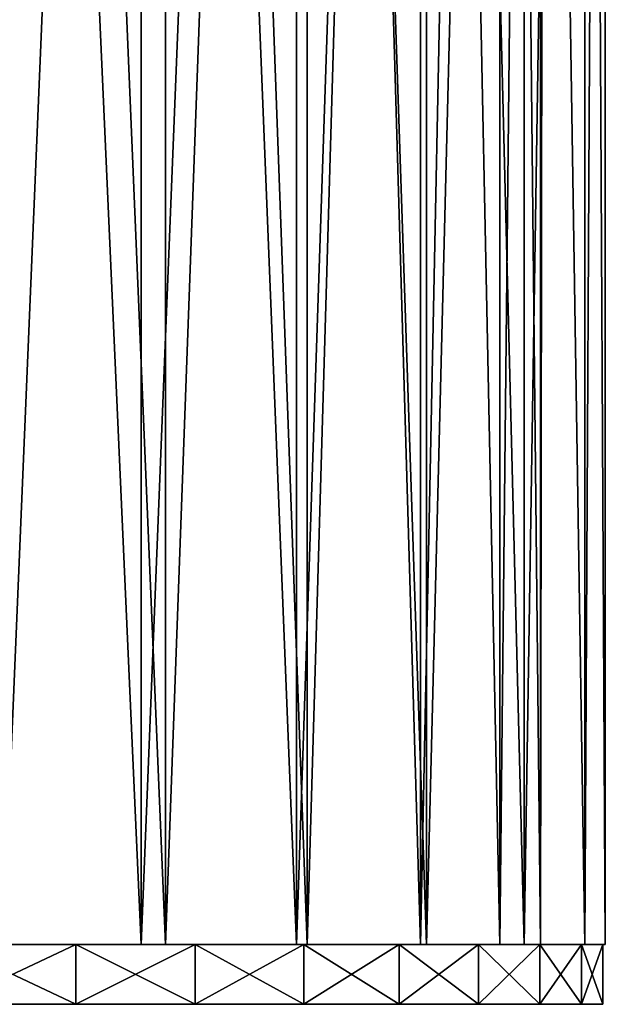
# Model space of a CAD drawing. Extents: x 0 to 5.5, y -12.8 to 0.4.
# Tile 7 of 9: x 3.6 to 5.5, y -12.8 to -9.5. Entities that reach past the tile are written whole.
import ezdxf

# ---------------------------------------------------------------- set-up
doc = ezdxf.new("R2010")
doc.units = 0
doc.header["$LTSCALE"] = 2.54
doc.layers.get('0').update_dxf_attribs({"color": 13, "linetype": 'CONTINUOUS'})

# ---------------------------------------------------------------- blocks, each defined once
blk = doc.blocks.new('ARM_LED_L_105_STL')
at = {"color": 0}
for p, q in [((3.9928, 0.3813, 0.3054), (3.9928, -12.6187, 0.3054)), ((3.9928, 0.3813, 0.3054), (3.9928, -12.6187, 0.3054)), ((3.9928, 0.3813, 5.2608), (3.9928, -12.6187, 5.2608)), ((3.9928, 0.3813, 5.2608), (3.9928, -12.6187, 5.2608)), ((4.0746, 0.3813, 4.9915), (4.0746, -12.6187, 4.9915)), ((4.0746, 0.3813, 4.9915), (4.0746, -12.6187, 4.9915)), ((4.0746, 0.3813, 0.5747), (4.0746, -12.6187, 0.5747)), ((4.0746, 0.3813, 0.5747), (4.0746, -12.6187, 0.5747)), ((4.5142, 0.3813, 0.6331), (4.5142, -12.6187, 0.6331)), ((4.5142, 0.3813, 0.6331), (4.5142, -12.6187, 0.6331)), ((4.5142, 0.3813, 4.9331), (4.5142, -12.6187, 4.9331)), ((4.5142, 0.3813, 4.9331), (4.5142, -12.6187, 4.9331)), ((4.5495, 0.3813, 4.6379), (4.5495, -12.6187, 4.6379)), ((4.5495, 0.3813, 4.6379), (4.5495, -12.6187, 4.6379)), ((4.5495, 0.3813, 0.9283), (4.5495, -12.6187, 0.9283)), ((4.5495, 0.3813, 0.9283), (4.5495, -12.6187, 0.9283)), ((4.9301, 0.3813, 4.1843), (4.9301, -12.6187, 4.1843)), ((4.9301, 0.3813, 4.1843), (4.9301, -12.6187, 4.1843)), ((4.9301, 0.3813, 1.3819), (4.9301, -12.6187, 1.3819)), ((4.9301, 0.3813, 1.3819), (4.9301, -12.6187, 1.3819)), ((4.9496, 0.3813, 1.0685), (4.9496, -12.6187, 1.0685)), ((4.9496, 0.3813, 1.0685), (4.9496, -12.6187, 1.0685)), ((4.9496, 0.3813, 4.4977), (4.9496, -12.6187, 4.4977)), ((4.9496, 0.3813, 4.4977), (4.9496, -12.6187, 4.4977)), ((5.1958, 0.3813, 3.6552), (5.1958, -12.6187, 3.6552)), ((5.1958, 0.3813, 3.6552), (5.1958, -12.6187, 3.6552)), ((5.1958, 0.3813, 1.9109), (5.1958, -12.6187, 1.9109)), ((5.1958, 0.3813, 1.9109), (5.1958, -12.6187, 1.9109)), ((5.2772, 0.3813, 1.5899), (5.2772, -12.6187, 1.5899)), ((5.2772, 0.3813, 1.5899), (5.2772, -12.6187, 1.5899)), ((5.2772, 0.3813, 3.9763), (5.2772, -12.6187, 3.9763)), ((5.2772, 0.3813, 3.9763), (5.2772, -12.6187, 3.9763)), ((5.3323, 0.3813, 3.0791), (5.3323, -12.6187, 3.0791)), ((5.3323, 0.3813, 3.0791), (5.3323, -12.6187, 3.0791)), ((5.3496, 0.3813, 2.7831), (5.3323, -12.6187, 3.0791)), ((5.3496, 0.3813, 2.7831), (5.3323, -12.6187, 3.0791)), ((5.3496, 0.3813, 2.7831), (5.3323, -12.6187, 2.4871)), ((5.3496, 0.3813, 2.7831), (5.3323, -12.6187, 2.4871)), ((5.3323, 0.3813, 2.4871), (5.3323, -12.6187, 2.4871)), ((5.3323, 0.3813, 2.4871), (5.3323, -12.6187, 2.4871)), ((5.4806, 0.3813, 2.1712), (5.4806, -12.6187, 2.1712)), ((5.4806, 0.3813, 2.1712), (5.4806, -12.6187, 2.1712)), ((5.4806, 0.3813, 3.395), (5.4806, -12.6187, 3.395)), ((5.4806, 0.3813, 3.395), (5.4806, -12.6187, 3.395)), ((5.5496, 0.3813, 2.7831), (5.5496, -12.6187, 2.7831)), ((5.5496, 0.3813, 2.7831), (5.5496, -12.6187, 2.7831)), ((3.3496, -12.6187, 0.0887), (3.7747, -12.6187, 0.2118)), ((3.7747, -12.6187, 5.3544), (3.3496, -12.6187, 5.4775)), ((3.7747, -12.6187, 5.3544), (3.3496, -12.6187, 5.4775)), ((3.3496, -12.6187, 0.0887), (3.7747, -12.6187, 0.2118)), ((3.4115, -12.6187, 0.102), (3.9928, -12.6187, 0.3054)), ((3.9928, -12.6187, 5.2608), (3.4115, -12.6187, 5.4642)), ((3.4115, -12.6187, 0.102), (3.9928, -12.6187, 0.3054)), ((3.9928, -12.6187, 5.2608), (3.4115, -12.6187, 5.4642)), ((3.5309, -12.6187, 5.226), (4.0746, -12.6187, 4.9915)), ((4.0746, -12.6187, 0.5747), (3.5309, -12.6187, 0.3402)), ((3.5309, -12.6187, 5.226), (4.0746, -12.6187, 4.9915)), ((4.0746, -12.6187, 0.5747), (3.5309, -12.6187, 0.3402)), ((3.7747, -12.6187, 0.2118), (3.7747, -12.8187, 0.2118)), ((3.7747, -12.6187, 0.2118), (4.1746, -12.6187, 0.4015)), ((3.7747, -12.6187, 0.2118), (3.7747, -12.8187, 0.2118)), ((4.1746, -12.6187, 5.1647), (3.7747, -12.6187, 5.3544)), ((3.7747, -12.6187, 5.3544), (3.7747, -12.8187, 5.3544)), ((3.7747, -12.6187, 5.3544), (3.7747, -12.8187, 5.3544)), ((4.1746, -12.6187, 5.1647), (3.7747, -12.6187, 5.3544)), ((3.7747, -12.6187, 0.2118), (4.1746, -12.6187, 0.4015)), ((3.9928, -12.6187, 0.3054), (4.5142, -12.6187, 0.6331)), ((4.5142, -12.6187, 4.9331), (3.9928, -12.6187, 5.2608)), ((3.9928, -12.6187, 0.3054), (4.5142, -12.6187, 0.6331)), ((4.5142, -12.6187, 4.9331), (3.9928, -12.6187, 5.2608)), ((4.0746, -12.6187, 4.9915), (4.5495, -12.6187, 4.6379)), ((4.5495, -12.6187, 0.9283), (4.0746, -12.6187, 0.5747)), ((4.0746, -12.6187, 4.9915), (4.5495, -12.6187, 4.6379)), ((4.5495, -12.6187, 0.9283), (4.0746, -12.6187, 0.5747)), ((4.1746, -12.6187, 0.4015), (4.1746, -12.8187, 0.4015)), ((4.1746, -12.6187, 0.4015), (4.5388, -12.6187, 0.6529)), ((4.1746, -12.6187, 0.4015), (4.1746, -12.8187, 0.4015)), ((4.5388, -12.6187, 4.9133), (4.1746, -12.6187, 5.1647)), ((4.1746, -12.6187, 5.1647), (4.1746, -12.8187, 5.1647)), ((4.1746, -12.6187, 5.1647), (4.1746, -12.8187, 5.1647)), ((4.5388, -12.6187, 4.9133), (4.1746, -12.6187, 5.1647)), ((4.1746, -12.6187, 0.4015), (4.5388, -12.6187, 0.6529)), ((4.5142, -12.6187, 0.6331), (4.9496, -12.6187, 1.0685)), ((4.9496, -12.6187, 4.4977), (4.5142, -12.6187, 4.9331)), ((4.5142, -12.6187, 0.6331), (4.9496, -12.6187, 1.0685)), ((4.9496, -12.6187, 4.4977), (4.5142, -12.6187, 4.9331)), ((4.5388, -12.6187, 0.6529), (4.5388, -12.8187, 0.6529)), ((4.5388, -12.6187, 0.6529), (4.858, -12.6187, 0.9595)), ((4.5388, -12.6187, 0.6529), (4.5388, -12.8187, 0.6529)), ((4.858, -12.6187, 4.6067), (4.5388, -12.6187, 4.9133)), ((4.5388, -12.6187, 4.9133), (4.5388, -12.8187, 4.9133)), ((4.5388, -12.6187, 4.9133), (4.5388, -12.8187, 4.9133)), ((4.858, -12.6187, 4.6067), (4.5388, -12.6187, 4.9133)), ((4.5388, -12.6187, 0.6529), (4.858, -12.6187, 0.9595)), ((4.5495, -12.6187, 4.6379), (4.9301, -12.6187, 4.1843)), ((4.9301, -12.6187, 1.3819), (4.5495, -12.6187, 0.9283)), ((4.5495, -12.6187, 4.6379), (4.9301, -12.6187, 4.1843)), ((4.9301, -12.6187, 1.3819), (4.5495, -12.6187, 0.9283)), ((4.858, -12.6187, 0.9595), (4.858, -12.8187, 0.9595)), ((4.858, -12.6187, 0.9595), (5.1239, -12.6187, 1.3133)), ((4.858, -12.6187, 0.9595), (4.858, -12.8187, 0.9595)), ((5.1239, -12.6187, 4.2529), (4.858, -12.6187, 4.6067)), ((4.858, -12.6187, 4.6067), (4.858, -12.8187, 4.6067)), ((4.858, -12.6187, 4.6067), (4.858, -12.8187, 4.6067)), ((5.1239, -12.6187, 4.2529), (4.858, -12.6187, 4.6067)), ((4.858, -12.6187, 0.9595), (5.1239, -12.6187, 1.3133)), ((4.9301, -12.6187, 4.1843), (5.1958, -12.6187, 3.6552)), ((5.1958, -12.6187, 1.9109), (4.9301, -12.6187, 1.3819)), ((4.9301, -12.6187, 4.1843), (5.1958, -12.6187, 3.6552)), ((5.1958, -12.6187, 1.9109), (4.9301, -12.6187, 1.3819)), ((4.9496, -12.6187, 1.0685), (5.2772, -12.6187, 1.5899)), ((5.2772, -12.6187, 3.9763), (4.9496, -12.6187, 4.4977)), ((4.9496, -12.6187, 1.0685), (5.2772, -12.6187, 1.5899)), ((5.2772, -12.6187, 3.9763), (4.9496, -12.6187, 4.4977)), ((5.1239, -12.6187, 1.3133), (5.1239, -12.8187, 1.3133)), ((5.1239, -12.6187, 1.3133), (5.3295, -12.6187, 1.7052)), ((5.1239, -12.6187, 1.3133), (5.1239, -12.8187, 1.3133)), ((5.3295, -12.6187, 3.861), (5.1239, -12.6187, 4.2529)), ((5.1239, -12.6187, 4.2529), (5.1239, -12.8187, 4.2529)), ((5.1239, -12.6187, 4.2529), (5.1239, -12.8187, 4.2529)), ((5.3295, -12.6187, 3.861), (5.1239, -12.6187, 4.2529)), ((5.1239, -12.6187, 1.3133), (5.3295, -12.6187, 1.7052)), ((5.1958, -12.6187, 3.6552), (5.3323, -12.6187, 3.0791)), ((5.3323, -12.6187, 2.4871), (5.1958, -12.6187, 1.9109)), ((5.1958, -12.6187, 3.6552), (5.3323, -12.6187, 3.0791)), ((5.3323, -12.6187, 2.4871), (5.1958, -12.6187, 1.9109)), ((5.2772, -12.6187, 1.5899), (5.4806, -12.6187, 2.1712)), ((5.4806, -12.6187, 3.395), (5.2772, -12.6187, 3.9763)), ((5.2772, -12.6187, 1.5899), (5.4806, -12.6187, 2.1712)), ((5.4806, -12.6187, 3.395), (5.2772, -12.6187, 3.9763)), ((5.3295, -12.6187, 1.7052), (5.3295, -12.8187, 1.7052)), ((5.3295, -12.6187, 1.7052), (5.4697, -12.6187, 2.125)), ((5.3295, -12.6187, 1.7052), (5.3295, -12.8187, 1.7052)), ((5.4697, -12.6187, 3.4412), (5.3295, -12.6187, 3.861)), ((5.3295, -12.6187, 3.861), (5.3295, -12.8187, 3.861)), ((5.3295, -12.6187, 3.861), (5.3295, -12.8187, 3.861)), ((5.4697, -12.6187, 3.4412), (5.3295, -12.6187, 3.861)), ((5.3295, -12.6187, 1.7052), (5.4697, -12.6187, 2.125)), ((5.3323, -12.6187, 3.0791), (5.3323, -12.6187, 2.4871)), ((5.3323, -12.6187, 3.0791), (5.3323, -12.6187, 2.4871)), ((5.4697, -12.6187, 2.125), (5.4697, -12.8187, 2.125)), ((5.4697, -12.6187, 2.125), (5.5407, -12.6187, 2.5618)), ((5.4697, -12.6187, 2.125), (5.4697, -12.8187, 2.125)), ((5.5407, -12.6187, 3.0044), (5.4697, -12.6187, 3.4412)), ((5.4697, -12.6187, 3.4412), (5.4697, -12.8187, 3.4412)), ((5.4697, -12.6187, 3.4412), (5.4697, -12.8187, 3.4412)), ((5.5407, -12.6187, 3.0044), (5.4697, -12.6187, 3.4412)), ((5.4697, -12.6187, 2.125), (5.5407, -12.6187, 2.5618)), ((5.4806, -12.6187, 2.1712), (5.5496, -12.6187, 2.7831)), ((5.5496, -12.6187, 2.7831), (5.4806, -12.6187, 3.395)), ((5.4806, -12.6187, 2.1712), (5.5496, -12.6187, 2.7831)), ((5.5496, -12.6187, 2.7831), (5.4806, -12.6187, 3.395)), ((5.5407, -12.6187, 2.5618), (5.5407, -12.8187, 2.5618)), ((5.5407, -12.6187, 2.5618), (5.5407, -12.6187, 3.0044)), ((5.5407, -12.6187, 3.0044), (5.5407, -12.8187, 3.0044)), ((5.5407, -12.6187, 2.5618), (5.5407, -12.8187, 2.5618)), ((5.5407, -12.6187, 3.0044), (5.5407, -12.8187, 3.0044)), ((5.5407, -12.6187, 2.5618), (5.5407, -12.6187, 3.0044)), ((3.7747, -12.8187, 0.2118), (3.3496, -12.8187, 0.0887)), ((3.3496, -12.8187, 5.4775), (3.7747, -12.8187, 5.3544)), ((3.7747, -12.8187, 0.2118), (3.3496, -12.8187, 0.0887)), ((3.3496, -12.8187, 5.4775), (3.7747, -12.8187, 5.3544)), ((4.1746, -12.8187, 0.4015), (3.7747, -12.8187, 0.2118)), ((3.7747, -12.8187, 5.3544), (4.1746, -12.8187, 5.1647)), ((4.1746, -12.8187, 0.4015), (3.7747, -12.8187, 0.2118)), ((3.7747, -12.8187, 5.3544), (4.1746, -12.8187, 5.1647)), ((4.5388, -12.8187, 0.6529), (4.1746, -12.8187, 0.4015)), ((4.1746, -12.8187, 5.1647), (4.5388, -12.8187, 4.9133)), ((4.5388, -12.8187, 0.6529), (4.1746, -12.8187, 0.4015)), ((4.1746, -12.8187, 5.1647), (4.5388, -12.8187, 4.9133)), ((4.858, -12.8187, 0.9595), (4.5388, -12.8187, 0.6529)), ((4.5388, -12.8187, 4.9133), (4.858, -12.8187, 4.6067)), ((4.858, -12.8187, 0.9595), (4.5388, -12.8187, 0.6529)), ((4.5388, -12.8187, 4.9133), (4.858, -12.8187, 4.6067)), ((5.1239, -12.8187, 1.3133), (4.858, -12.8187, 0.9595)), ((4.858, -12.8187, 4.6067), (5.1239, -12.8187, 4.2529)), ((5.1239, -12.8187, 1.3133), (4.858, -12.8187, 0.9595)), ((4.858, -12.8187, 4.6067), (5.1239, -12.8187, 4.2529)), ((5.3295, -12.8187, 1.7052), (5.1239, -12.8187, 1.3133)), ((5.1239, -12.8187, 4.2529), (5.3295, -12.8187, 3.861)), ((5.3295, -12.8187, 1.7052), (5.1239, -12.8187, 1.3133)), ((5.1239, -12.8187, 4.2529), (5.3295, -12.8187, 3.861)), ((5.4697, -12.8187, 2.125), (5.3295, -12.8187, 1.7052)), ((5.3295, -12.8187, 3.861), (5.4697, -12.8187, 3.4412)), ((5.4697, -12.8187, 2.125), (5.3295, -12.8187, 1.7052)), ((5.3295, -12.8187, 3.861), (5.4697, -12.8187, 3.4412)), ((5.5407, -12.8187, 2.5618), (5.4697, -12.8187, 2.125)), ((5.4697, -12.8187, 3.4412), (5.5407, -12.8187, 3.0044)), ((5.5407, -12.8187, 2.5618), (5.4697, -12.8187, 2.125)), ((5.4697, -12.8187, 3.4412), (5.5407, -12.8187, 3.0044)), ((5.5407, -12.8187, 3.0044), (5.5407, -12.8187, 2.5618)), ((5.5407, -12.8187, 3.0044), (5.5407, -12.8187, 2.5618))]:
    blk.add_line(p, q, dxfattribs=at)
mesh = blk.add_polyface(dxfattribs=at)
corners = [(3.9928, 0.3813, 0.3054), (3.4115, -12.6187, 0.102), (3.4115, 0.3813, 0.102), (3.9928, -12.6187, 0.3054)]
mesh.append_faces([[corners[k] for k in face] for face in [(0, 1, 2), (1, 0, 3)]], dxfattribs={"vtx0": -1, "color": 0})
mesh = blk.add_polyface(dxfattribs=at)
corners = [(3.9928, -12.6187, 5.2608), (3.4115, 0.3813, 5.4642), (3.4115, -12.6187, 5.4642), (3.9928, 0.3813, 5.2608)]
mesh.append_faces([[corners[k] for k in face] for face in [(0, 1, 2), (1, 0, 3)]], dxfattribs={"vtx0": -1, "color": 0})
mesh = blk.add_polyface(dxfattribs=at)
corners = [(4.0746, 0.3813, 4.9915), (3.5309, -12.6187, 5.226), (3.5309, 0.3813, 5.226), (4.0746, -12.6187, 4.9915)]
mesh.append_faces([[corners[k] for k in face] for face in [(0, 1, 2), (1, 0, 3)]], dxfattribs={"vtx0": -1, "color": 0})
mesh = blk.add_polyface(dxfattribs=at)
corners = [(4.0746, -12.6187, 0.5747), (3.5309, 0.3813, 0.3402), (3.5309, -12.6187, 0.3402), (4.0746, 0.3813, 0.5747)]
mesh.append_faces([[corners[k] for k in face] for face in [(0, 1, 2), (1, 0, 3)]], dxfattribs={"vtx0": -1, "color": 0})
mesh = blk.add_polyface(dxfattribs=at)
corners = [(4.5142, 0.3813, 0.6331), (3.9928, -12.6187, 0.3054), (3.9928, 0.3813, 0.3054), (4.5142, -12.6187, 0.6331)]
mesh.append_faces([[corners[k] for k in face] for face in [(0, 1, 2), (1, 0, 3)]], dxfattribs={"vtx0": -1, "color": 0})
mesh = blk.add_polyface(dxfattribs=at)
corners = [(4.5142, -12.6187, 4.9331), (3.9928, 0.3813, 5.2608), (3.9928, -12.6187, 5.2608), (4.5142, 0.3813, 4.9331)]
mesh.append_faces([[corners[k] for k in face] for face in [(0, 1, 2), (1, 0, 3)]], dxfattribs={"vtx0": -1, "color": 0})
mesh = blk.add_polyface(dxfattribs=at)
corners = [(4.5495, 0.3813, 4.6379), (4.0746, -12.6187, 4.9915), (4.0746, 0.3813, 4.9915), (4.5495, -12.6187, 4.6379)]
mesh.append_faces([[corners[k] for k in face] for face in [(0, 1, 2), (1, 0, 3)]], dxfattribs={"vtx0": -1, "color": 0})
mesh = blk.add_polyface(dxfattribs=at)
corners = [(4.5495, -12.6187, 0.9283), (4.0746, 0.3813, 0.5747), (4.0746, -12.6187, 0.5747), (4.5495, 0.3813, 0.9283)]
mesh.append_faces([[corners[k] for k in face] for face in [(0, 1, 2), (1, 0, 3)]], dxfattribs={"vtx0": -1, "color": 0})
mesh = blk.add_polyface(dxfattribs=at)
corners = [(4.5142, 0.3813, 0.6331), (4.9496, -12.6187, 1.0685), (4.5142, -12.6187, 0.6331), (4.9496, 0.3813, 1.0685)]
mesh.append_faces([[corners[k] for k in face] for face in [(0, 1, 2), (1, 0, 3)]], dxfattribs={"vtx0": -1, "color": 0})
mesh = blk.add_polyface(dxfattribs=at)
corners = [(4.9496, 0.3813, 4.4977), (4.5142, -12.6187, 4.9331), (4.9496, -12.6187, 4.4977), (4.5142, 0.3813, 4.9331)]
mesh.append_faces([[corners[k] for k in face] for face in [(0, 1, 2), (1, 0, 3)]], dxfattribs={"vtx0": -1, "color": 0})
mesh = blk.add_polyface(dxfattribs=at)
corners = [(4.5495, 0.3813, 4.6379), (4.9301, -12.6187, 4.1843), (4.5495, -12.6187, 4.6379), (4.9301, 0.3813, 4.1843)]
mesh.append_faces([[corners[k] for k in face] for face in [(0, 1, 2), (1, 0, 3)]], dxfattribs={"vtx0": -1, "color": 0})
mesh = blk.add_polyface(dxfattribs=at)
corners = [(4.9301, 0.3813, 1.3819), (4.5495, -12.6187, 0.9283), (4.9301, -12.6187, 1.3819), (4.5495, 0.3813, 0.9283)]
mesh.append_faces([[corners[k] for k in face] for face in [(0, 1, 2), (1, 0, 3)]], dxfattribs={"vtx0": -1, "color": 0})
mesh = blk.add_polyface(dxfattribs=at)
corners = [(4.9301, 0.3813, 4.1843), (5.1958, -12.6187, 3.6552), (4.9301, -12.6187, 4.1843), (5.1958, 0.3813, 3.6552)]
mesh.append_faces([[corners[k] for k in face] for face in [(0, 1, 2), (1, 0, 3)]], dxfattribs={"vtx0": -1, "color": 0})
mesh = blk.add_polyface(dxfattribs=at)
corners = [(5.1958, 0.3813, 1.9109), (4.9301, -12.6187, 1.3819), (5.1958, -12.6187, 1.9109), (4.9301, 0.3813, 1.3819)]
mesh.append_faces([[corners[k] for k in face] for face in [(0, 1, 2), (1, 0, 3)]], dxfattribs={"vtx0": -1, "color": 0})
mesh = blk.add_polyface(dxfattribs=at)
corners = [(4.9496, 0.3813, 1.0685), (5.2772, -12.6187, 1.5899), (4.9496, -12.6187, 1.0685), (5.2772, 0.3813, 1.5899)]
mesh.append_faces([[corners[k] for k in face] for face in [(0, 1, 2), (1, 0, 3)]], dxfattribs={"vtx0": -1, "color": 0})
mesh = blk.add_polyface(dxfattribs=at)
corners = [(5.2772, 0.3813, 3.9763), (4.9496, -12.6187, 4.4977), (5.2772, -12.6187, 3.9763), (4.9496, 0.3813, 4.4977)]
mesh.append_faces([[corners[k] for k in face] for face in [(0, 1, 2), (1, 0, 3)]], dxfattribs={"vtx0": -1, "color": 0})
mesh = blk.add_polyface(dxfattribs=at)
corners = [(5.1958, 0.3813, 3.6552), (5.3323, -12.6187, 3.0791), (5.1958, -12.6187, 3.6552), (5.3323, 0.3813, 3.0791)]
mesh.append_faces([[corners[k] for k in face] for face in [(0, 1, 2), (1, 0, 3)]], dxfattribs={"vtx0": -1, "color": 0})
mesh = blk.add_polyface(dxfattribs=at)
corners = [(5.3323, 0.3813, 2.4871), (5.1958, -12.6187, 1.9109), (5.3323, -12.6187, 2.4871), (5.1958, 0.3813, 1.9109)]
mesh.append_faces([[corners[k] for k in face] for face in [(0, 1, 2), (1, 0, 3)]], dxfattribs={"vtx0": -1, "color": 0})
mesh = blk.add_polyface(dxfattribs=at)
corners = [(5.2772, 0.3813, 1.5899), (5.4806, -12.6187, 2.1712), (5.2772, -12.6187, 1.5899), (5.4806, 0.3813, 2.1712)]
mesh.append_faces([[corners[k] for k in face] for face in [(0, 1, 2), (1, 0, 3)]], dxfattribs={"vtx0": -1, "color": 0})
mesh = blk.add_polyface(dxfattribs=at)
corners = [(5.4806, 0.3813, 3.395), (5.2772, -12.6187, 3.9763), (5.4806, -12.6187, 3.395), (5.2772, 0.3813, 3.9763)]
mesh.append_faces([[corners[k] for k in face] for face in [(0, 1, 2), (1, 0, 3)]], dxfattribs={"vtx0": -1, "color": 0})
mesh = blk.add_polyface(dxfattribs=at)
corners = [(5.3496, 0.3813, 2.7831), (5.3323, -12.6187, 3.0791), (5.3323, 0.3813, 3.0791)]
mesh.append_faces([[corners[k] for k in face] for face in [(0, 1, 2)]], dxfattribs={"color": 0})
mesh = blk.add_polyface(dxfattribs=at)
corners = [(5.3496, 0.3813, 2.7831), (5.3323, -12.6187, 2.4871), (5.3323, -12.6187, 3.0791)]
mesh.append_faces([[corners[k] for k in face] for face in [(0, 1, 2)]], dxfattribs={"color": 0})
mesh = blk.add_polyface(dxfattribs=at)
corners = [(5.3323, 0.3813, 2.4871), (5.3323, -12.6187, 2.4871), (5.3496, 0.3813, 2.7831)]
mesh.append_faces([[corners[k] for k in face] for face in [(0, 1, 2)]], dxfattribs={"color": 0})
mesh = blk.add_polyface(dxfattribs=at)
corners = [(5.4806, 0.3813, 2.1712), (5.5496, -12.6187, 2.7831), (5.4806, -12.6187, 2.1712), (5.5496, 0.3813, 2.7831)]
mesh.append_faces([[corners[k] for k in face] for face in [(0, 1, 2), (1, 0, 3)]], dxfattribs={"vtx0": -1, "color": 0})
mesh = blk.add_polyface(dxfattribs=at)
corners = [(5.5496, 0.3813, 2.7831), (5.4806, -12.6187, 3.395), (5.5496, -12.6187, 2.7831), (5.4806, 0.3813, 3.395)]
mesh.append_faces([[corners[k] for k in face] for face in [(0, 1, 2), (1, 0, 3)]], dxfattribs={"vtx0": -1, "color": 0})
mesh = blk.add_polyface(dxfattribs=at)
corners = [(3.4115, -12.6187, 0.102), (2.1876, -12.6187, 0.102), (2.7996, -12.6187, 0.0331), (3.9928, -12.6187, 0.3054), (2.9478, -12.6187, 0.2374), (3.5309, -12.6187, 0.3402), (4.5142, -12.6187, 0.6331), (4.0746, -12.6187, 0.5747), (4.5495, -12.6187, 0.9283), (4.9496, -12.6187, 1.0685), (4.9301, -12.6187, 1.3819), (5.2772, -12.6187, 1.5899), (5.1958, -12.6187, 1.9109), (5.4806, -12.6187, 2.1712), (5.3323, -12.6187, 2.4871), (5.5496, -12.6187, 2.7831), (5.3323, -12.6187, 3.0791), (5.4806, -12.6187, 3.395), (5.1958, -12.6187, 3.6552), (5.2772, -12.6187, 3.9763), (4.9301, -12.6187, 4.1843), (4.9496, -12.6187, 4.4977), (4.5495, -12.6187, 4.6379), (4.5142, -12.6187, 4.9331), (4.0746, -12.6187, 4.9915), (3.9928, -12.6187, 5.2608), (3.5309, -12.6187, 5.226), (3.4046, -12.6187, 5.2603), (3.4046, -12.6187, 5.4657), (3.4115, -12.6187, 5.4642), (1.6064, -12.6187, 0.3054), (2.3568, -12.6187, 0.2718), (1.7896, -12.6187, 0.4416), (1.085, -12.6187, 0.6331), (1.2768, -12.6187, 0.7377), (0.6495, -12.6187, 1.0685), (0.8462, -12.6187, 1.144), (0.3219, -12.6187, 1.5899), (0.5208, -12.6187, 1.6387), (0.1185, -12.6187, 2.1712), (0.3183, -12.6187, 2.195), (0.0496, -12.6187, 2.7831), (0.2496, -12.6187, 2.7831), (0.3183, -12.6187, 3.3712), (0.1185, -12.6187, 3.395), (0.5208, -12.6187, 3.9275), (0.3219, -12.6187, 3.9763), (0.8462, -12.6187, 4.4222), (0.6495, -12.6187, 4.4977), (1.2768, -12.6187, 4.8285), (1.085, -12.6187, 4.9331), (1.7896, -12.6187, 5.1245), (1.6064, -12.6187, 5.2608), (2.1946, -12.6187, 5.2603), (2.1946, -12.6187, 5.4657), (2.1876, -12.6187, 5.4642)]
mesh.append_faces([[corners[k] for k in face] for face in [(0, 1, 2), (28, 25, 29), (52, 54, 55)]], dxfattribs={"vtx0": -1, "color": 0})
mesh.append_faces([[corners[k] for k in face] for face in [(4, 3, 5), (5, 6, 7), (7, 6, 8), (8, 9, 10), (10, 11, 12), (12, 13, 14), (14, 15, 16), (16, 17, 18), (18, 19, 20), (20, 21, 22), (22, 23, 24), (24, 25, 26), (26, 25, 27), (27, 25, 28), (30, 32, 33), (33, 34, 35), (35, 36, 37), (37, 38, 39), (39, 40, 41), (41, 43, 44), (44, 45, 46), (46, 47, 48), (48, 49, 50), (50, 51, 52)]], dxfattribs={"vtx0": -1, "vtx1": -1, "color": 0})
mesh.append_faces([[corners[k] for k in face] for face in [(1, 3, 4)]], dxfattribs={"vtx0": -1, "vtx1": -1, "vtx2": -1, "color": 0})
mesh.append_faces([[corners[k] for k in face] for face in [(1, 0, 3), (5, 3, 6), (8, 6, 9), (10, 9, 11), (12, 11, 13), (14, 13, 15), (16, 15, 17), (18, 17, 19), (20, 19, 21), (22, 21, 23), (24, 23, 25), (4, 30, 1), (30, 4, 31), (30, 31, 32), (33, 32, 34), (35, 34, 36), (37, 36, 38), (39, 38, 40), (41, 40, 42), (41, 42, 43), (44, 43, 45), (46, 45, 47), (48, 47, 49), (50, 49, 51), (52, 51, 53), (52, 53, 54)]], dxfattribs={"vtx0": -1, "vtx2": -1, "color": 0})
mesh = blk.add_polyface(dxfattribs=at)
corners = [(2.4681, -12.6187, 0.0531), (3.3496, -12.6187, 0.0887), (2.9103, -12.6187, 0.0353), (2.0345, -12.6187, 0.1417), (3.7747, -12.6187, 0.2118), (1.6207, -12.6187, 0.2986), (4.1746, -12.6187, 0.4015), (1.2374, -12.6187, 0.5199), (4.5388, -12.6187, 0.6529), (0.8946, -12.6187, 0.7998), (4.858, -12.6187, 0.9595), (0.6011, -12.6187, 1.1311), (5.1239, -12.6187, 1.3133), (0.3646, -12.6187, 1.5051), (5.3295, -12.6187, 1.7052), (0.1911, -12.6187, 1.9123), (5.4697, -12.6187, 2.125), (0.0852, -12.6187, 2.342), (5.5407, -12.6187, 2.5618), (0.0496, -12.6187, 2.7831), (5.5407, -12.6187, 3.0044), (0.0852, -12.6187, 3.2242), (5.4697, -12.6187, 3.4412), (0.1911, -12.6187, 3.6539), (5.3295, -12.6187, 3.861), (0.3646, -12.6187, 4.0611), (5.1239, -12.6187, 4.2529), (0.6011, -12.6187, 4.4351), (4.858, -12.6187, 4.6067), (0.8946, -12.6187, 4.7664), (4.5388, -12.6187, 4.9133), (1.2374, -12.6187, 5.0463), (4.1746, -12.6187, 5.1647), (1.6207, -12.6187, 5.2676), (3.7747, -12.6187, 5.3544), (2.0345, -12.6187, 5.4245), (3.3496, -12.6187, 5.4775), (2.4681, -12.6187, 5.513), (2.9103, -12.6187, 5.5309)]
mesh.append_faces([[corners[k] for k in face] for face in [(0, 1, 2), (36, 37, 38)]], dxfattribs={"vtx0": -1, "color": 0})
mesh.append_faces([[corners[k] for k in face] for face in [(1, 3, 4), (4, 5, 6), (6, 7, 8), (8, 9, 10), (10, 11, 12), (12, 13, 14), (14, 15, 16), (16, 17, 18), (18, 19, 20), (20, 21, 22), (22, 23, 24), (24, 25, 26), (26, 27, 28), (28, 29, 30), (30, 31, 32), (32, 33, 34), (34, 35, 36)]], dxfattribs={"vtx0": -1, "vtx1": -1, "color": 0})
mesh.append_faces([[corners[k] for k in face] for face in [(1, 0, 3), (4, 3, 5), (6, 5, 7), (8, 7, 9), (10, 9, 11), (12, 11, 13), (14, 13, 15), (16, 15, 17), (18, 17, 19), (20, 19, 21), (22, 21, 23), (24, 23, 25), (26, 25, 27), (28, 27, 29), (30, 29, 31), (32, 31, 33), (34, 33, 35), (36, 35, 37)]], dxfattribs={"vtx0": -1, "vtx2": -1, "color": 0})
mesh = blk.add_polyface(dxfattribs=at)
corners = [(3.7747, -12.6187, 0.2118), (3.3496, -12.8187, 0.0887), (3.3496, -12.6187, 0.0887), (3.7747, -12.8187, 0.2118)]
mesh.append_faces([[corners[k] for k in face] for face in [(0, 1, 2), (1, 0, 3)]], dxfattribs={"vtx0": -1, "color": 0})
mesh = blk.add_polyface(dxfattribs=at)
corners = [(3.7747, -12.8187, 5.3544), (3.3496, -12.6187, 5.4775), (3.3496, -12.8187, 5.4775), (3.7747, -12.6187, 5.3544)]
mesh.append_faces([[corners[k] for k in face] for face in [(0, 1, 2), (1, 0, 3)]], dxfattribs={"vtx0": -1, "color": 0})
mesh = blk.add_polyface(dxfattribs=at)
corners = [(4.1746, -12.6187, 0.4015), (3.7747, -12.8187, 0.2118), (3.7747, -12.6187, 0.2118), (4.1746, -12.8187, 0.4015)]
mesh.append_faces([[corners[k] for k in face] for face in [(0, 1, 2), (1, 0, 3)]], dxfattribs={"vtx0": -1, "color": 0})
mesh = blk.add_polyface(dxfattribs=at)
corners = [(4.1746, -12.8187, 5.1647), (3.7747, -12.6187, 5.3544), (3.7747, -12.8187, 5.3544), (4.1746, -12.6187, 5.1647)]
mesh.append_faces([[corners[k] for k in face] for face in [(0, 1, 2), (1, 0, 3)]], dxfattribs={"vtx0": -1, "color": 0})
mesh = blk.add_polyface(dxfattribs=at)
corners = [(4.5388, -12.6187, 0.6529), (4.1746, -12.8187, 0.4015), (4.1746, -12.6187, 0.4015), (4.5388, -12.8187, 0.6529)]
mesh.append_faces([[corners[k] for k in face] for face in [(0, 1, 2), (1, 0, 3)]], dxfattribs={"vtx0": -1, "color": 0})
mesh = blk.add_polyface(dxfattribs=at)
corners = [(4.5388, -12.8187, 4.9133), (4.1746, -12.6187, 5.1647), (4.1746, -12.8187, 5.1647), (4.5388, -12.6187, 4.9133)]
mesh.append_faces([[corners[k] for k in face] for face in [(0, 1, 2), (1, 0, 3)]], dxfattribs={"vtx0": -1, "color": 0})
mesh = blk.add_polyface(dxfattribs=at)
corners = [(4.858, -12.6187, 0.9595), (4.5388, -12.8187, 0.6529), (4.5388, -12.6187, 0.6529), (4.858, -12.8187, 0.9595)]
mesh.append_faces([[corners[k] for k in face] for face in [(0, 1, 2), (1, 0, 3)]], dxfattribs={"vtx0": -1, "color": 0})
mesh = blk.add_polyface(dxfattribs=at)
corners = [(4.858, -12.8187, 4.6067), (4.5388, -12.6187, 4.9133), (4.5388, -12.8187, 4.9133), (4.858, -12.6187, 4.6067)]
mesh.append_faces([[corners[k] for k in face] for face in [(0, 1, 2), (1, 0, 3)]], dxfattribs={"vtx0": -1, "color": 0})
mesh = blk.add_polyface(dxfattribs=at)
corners = [(4.858, -12.6187, 0.9595), (5.1239, -12.8187, 1.3133), (4.858, -12.8187, 0.9595), (5.1239, -12.6187, 1.3133)]
mesh.append_faces([[corners[k] for k in face] for face in [(0, 1, 2), (1, 0, 3)]], dxfattribs={"vtx0": -1, "color": 0})
mesh = blk.add_polyface(dxfattribs=at)
corners = [(5.1239, -12.6187, 4.2529), (4.858, -12.8187, 4.6067), (5.1239, -12.8187, 4.2529), (4.858, -12.6187, 4.6067)]
mesh.append_faces([[corners[k] for k in face] for face in [(0, 1, 2), (1, 0, 3)]], dxfattribs={"vtx0": -1, "color": 0})
mesh = blk.add_polyface(dxfattribs=at)
corners = [(5.1239, -12.6187, 1.3133), (5.3295, -12.8187, 1.7052), (5.1239, -12.8187, 1.3133), (5.3295, -12.6187, 1.7052)]
mesh.append_faces([[corners[k] for k in face] for face in [(0, 1, 2), (1, 0, 3)]], dxfattribs={"vtx0": -1, "color": 0})
mesh = blk.add_polyface(dxfattribs=at)
corners = [(5.3295, -12.6187, 3.861), (5.1239, -12.8187, 4.2529), (5.3295, -12.8187, 3.861), (5.1239, -12.6187, 4.2529)]
mesh.append_faces([[corners[k] for k in face] for face in [(0, 1, 2), (1, 0, 3)]], dxfattribs={"vtx0": -1, "color": 0})
mesh = blk.add_polyface(dxfattribs=at)
corners = [(5.3295, -12.6187, 1.7052), (5.4697, -12.8187, 2.125), (5.3295, -12.8187, 1.7052), (5.4697, -12.6187, 2.125)]
mesh.append_faces([[corners[k] for k in face] for face in [(0, 1, 2), (1, 0, 3)]], dxfattribs={"vtx0": -1, "color": 0})
mesh = blk.add_polyface(dxfattribs=at)
corners = [(5.4697, -12.6187, 3.4412), (5.3295, -12.8187, 3.861), (5.4697, -12.8187, 3.4412), (5.3295, -12.6187, 3.861)]
mesh.append_faces([[corners[k] for k in face] for face in [(0, 1, 2), (1, 0, 3)]], dxfattribs={"vtx0": -1, "color": 0})
mesh = blk.add_polyface(dxfattribs=at)
corners = [(5.4697, -12.6187, 2.125), (5.5407, -12.8187, 2.5618), (5.4697, -12.8187, 2.125), (5.5407, -12.6187, 2.5618)]
mesh.append_faces([[corners[k] for k in face] for face in [(0, 1, 2), (1, 0, 3)]], dxfattribs={"vtx0": -1, "color": 0})
mesh = blk.add_polyface(dxfattribs=at)
corners = [(5.5407, -12.6187, 3.0044), (5.4697, -12.8187, 3.4412), (5.5407, -12.8187, 3.0044), (5.4697, -12.6187, 3.4412)]
mesh.append_faces([[corners[k] for k in face] for face in [(0, 1, 2), (1, 0, 3)]], dxfattribs={"vtx0": -1, "color": 0})
mesh = blk.add_polyface(dxfattribs=at)
corners = [(5.5407, -12.6187, 2.5618), (5.5407, -12.8187, 3.0044), (5.5407, -12.8187, 2.5618), (5.5407, -12.6187, 3.0044)]
mesh.append_faces([[corners[k] for k in face] for face in [(0, 1, 2), (1, 0, 3)]], dxfattribs={"vtx0": -1, "color": 0})
mesh = blk.add_polyface(dxfattribs=at)
corners = [(3.3496, -12.8187, 0.0887), (2.4681, -12.8187, 0.0531), (2.9103, -12.8187, 0.0353), (2.0345, -12.8187, 0.1417), (3.7747, -12.8187, 0.2118), (1.6207, -12.8187, 0.2986), (4.1746, -12.8187, 0.4015), (1.2374, -12.8187, 0.5199), (4.5388, -12.8187, 0.6529), (0.8946, -12.8187, 0.7998), (4.858, -12.8187, 0.9595), (0.6011, -12.8187, 1.1311), (5.1239, -12.8187, 1.3133), (0.3646, -12.8187, 1.5051), (5.3295, -12.8187, 1.7052), (0.1911, -12.8187, 1.9123), (5.4697, -12.8187, 2.125), (0.0852, -12.8187, 2.342), (5.5407, -12.8187, 2.5618), (0.0496, -12.8187, 2.7831), (5.5407, -12.8187, 3.0044), (0.0852, -12.8187, 3.2242), (5.4697, -12.8187, 3.4412), (0.1911, -12.8187, 3.6539), (5.3295, -12.8187, 3.861), (0.3646, -12.8187, 4.0611), (5.1239, -12.8187, 4.2529), (0.6011, -12.8187, 4.4351), (4.858, -12.8187, 4.6067), (0.8946, -12.8187, 4.7664), (4.5388, -12.8187, 4.9133), (1.2374, -12.8187, 5.0463), (4.1746, -12.8187, 5.1647), (1.6207, -12.8187, 5.2676), (3.7747, -12.8187, 5.3544), (2.0345, -12.8187, 5.4245), (3.3496, -12.8187, 5.4775), (2.4681, -12.8187, 5.513), (2.9103, -12.8187, 5.5309)]
mesh.append_faces([[corners[k] for k in face] for face in [(0, 1, 2), (37, 36, 38)]], dxfattribs={"vtx0": -1, "color": 0})
mesh.append_faces([[corners[k] for k in face] for face in [(1, 0, 3), (3, 4, 5), (5, 6, 7), (7, 8, 9), (9, 10, 11), (11, 12, 13), (13, 14, 15), (15, 16, 17), (17, 18, 19), (19, 20, 21), (21, 22, 23), (23, 24, 25), (25, 26, 27), (27, 28, 29), (29, 30, 31), (31, 32, 33), (33, 34, 35), (35, 36, 37)]], dxfattribs={"vtx0": -1, "vtx1": -1, "color": 0})
mesh.append_faces([[corners[k] for k in face] for face in [(3, 0, 4), (5, 4, 6), (7, 6, 8), (9, 8, 10), (11, 10, 12), (13, 12, 14), (15, 14, 16), (17, 16, 18), (19, 18, 20), (21, 20, 22), (23, 22, 24), (25, 24, 26), (27, 26, 28), (29, 28, 30), (31, 30, 32), (33, 32, 34), (35, 34, 36)]], dxfattribs={"vtx0": -1, "vtx2": -1, "color": 0})

msp = doc.modelspace()

# ---------------------------------------------------------------- block references
at = {"color": 250}
msp.add_blockref('ARM_LED_L_105_STL', (0, 0), dxfattribs=at)

doc.saveas('drawing.dxf')
